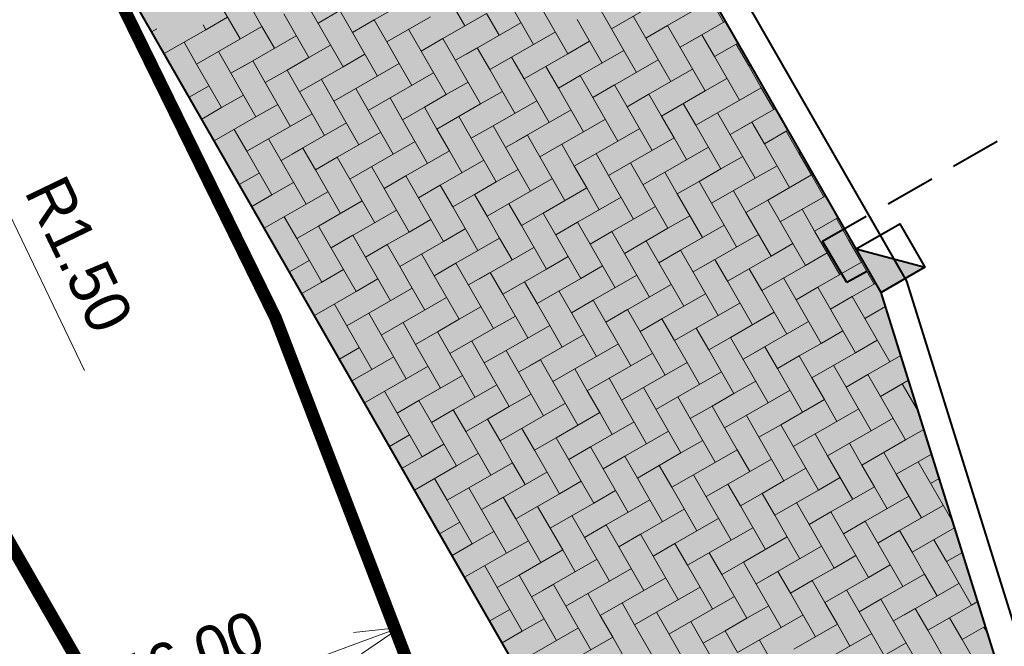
# Model space of a CAD drawing. Header units: metres. Extents: x 148742 to 148951, y 485553 to 485794.
# Tile 35 of 53: x 148848.72 to 148856.55, y 485686.86 to 485691.84. Entities that reach past the tile are written whole.
import ezdxf

# ---------------------------------------------------------------- set-up
doc = ezdxf.new("R2010")
doc.units = ezdxf.units.M
doc.header["$MEASUREMENT"] = 0
doc.linetypes.add('125', pattern=[0.6, 0.4, -0.2])
doc.layers.get('Defpoints').update_dxf_attribs({"color": 253, "lineweight": 13})
for name, color, linetype, lineweight in [('BWR-nieuw-band-basislijn_GV', 7, 'Continuous', 40), ('BWR-nieuw-band-trottoir rws 115¯225x240 betonrug_GV', 94, 'rws_b', 40), ('BWR-nieuw-raster-cel verharding_GV', 7, 'Continuous', 40), ('BWR-nieuw-riool-kolken', 7, 'Continuous', 40), ('BWR-nieuw-riool-kolkleiding pvc ø 125', 151, '125', 40), ('N-WE-VW-MARKERING_LANGS_STREEP_DOORGETROKKEN_010-G', 7, 'Continuous', 13), ('WVB-dim-terr-maatvoering 018', 7, 'Continuous', 13), ('WVB-pen-dik 035', 1, 'Continuous', 40), ('WVB-raster-80%', 252, 'Continuous', 30)]:
    doc.layers.add(name, color=color, linetype=linetype, lineweight=lineweight)
doc.styles.add('1 200   0.18', font='WORKING.shx', dxfattribs={"height": 0.36})
doc.styles.add('Style-WORKING', font='WORKING.shx')
doc.linetypes.add('rws_b', pattern='A,1.4,-0.4,0.07,-0.23,["B",Style-WORKING,S=0.36,R=0,X=-0.104,Y=-0.19],-0.17,0.07,-1.86', length=4.2)
doc.dimstyles.new('TER 1 200', dxfattribs={"dimtxt": 0.36, "dimasz": 0.36, "dimexe": 0.18, "dimexo": 0.0625, "dimgap": 0.18, "dimtad": 1, "dimzin": 0, "dimdsep": 46, "dimtxsty": '1 200   0.18', "dimblk": 'TerminatorOpen_0.5', "dimcen": 0, "dimse1": 1, "dimse2": 1, "dimclrd": 256, "dimclre": 256, "dimclrt": 7, "dimazin": 0, "dimtfac": 1, "dimtdec": 0, "dimtmove": 1, "dimatfit": 1, "dimldrblk": 'TerminatorOpen_0.5', "dimfxl": 0.18, "dimfxlon": 1, "dimfrac": 2, "dimtolj": 1, "dimtzin": 0, "dimlwd": -1, "dimlwe": -1, "dimarcsym": 0})

# ---------------------------------------------------------------- blocks, each defined once
blk = doc.blocks.new('_Oblique_0.5')
at = {"color": 0, "linetype": 'ByBlock', "lineweight": -2}
for p, q in [((0.5, 0.25), (-0.5, -0.25)), ((0, 0), (-1, 0))]:
    blk.add_line(p, q, dxfattribs=at)
blk = doc.blocks.new('*D40')
at = {"layer": 'Defpoints', "color": 0, "lineweight": 40, "transparency": 16777216}
for p in [(148858.7694, 485691.5059), (148855.5692, 485689.6686), (148861.0726, 485672.0486)]:
    blk.add_point(p, dxfattribs=at)
at = {"layer": 'WVB-dim-terr-maatvoering 018', "transparency": 16777216}
for p, q in [((148858.6133, 485691.4163), (148858.9255, 485691.5955)), ((148867.5627, 485676.1898), (148858.9486, 485691.1937)), ((148867.5858, 485675.7879), (148867.898, 485675.9672))]:
    blk.add_line(p, q, dxfattribs=at)
at = {"layer": 'WVB-dim-terr-maatvoering 018', "transparency": 16777216, "xscale": 0.36, "yscale": 0.36, "zscale": 0.36}
for p, rotation in [((148858.7694, 485691.5059), 119.8608956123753), ((148867.7419, 485675.8776), 299.8608956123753)]:
    blk.add_blockref('_Oblique_0.5', p, dxfattribs=dict(at, rotation=rotation))
at = {"layer": 'WVB-dim-terr-maatvoering 018', "color": 7, "transparency": 16777216, "insert": (148863.5678, 485683.871), "char_height": 0.36, "attachment_point": 5, "rotation": 299.8609, "style": '1 200   0.18'}
blk.add_mtext('\\A1;\\C7;18.00', dxfattribs=at)
blk = doc.blocks.new('TerminatorOpen_0.5')
at = {"color": 0, "linetype": 'ByBlock', "lineweight": -2}
for q in [(-1, 0.25), (-1, 0), (-1, -0.25)]:
    blk.add_line((0, 0), q, dxfattribs=at)
blk = doc.blocks.new('*D34')
at = {"layer": 'Defpoints', "color": 0, "lineweight": 40, "transparency": 16777216}
for p in [(148852.5826, 485702.2821), (148851.1167, 485701.4406), (148855.5692, 485689.6686)]:
    blk.add_point(p, dxfattribs=at)
at = {"layer": 'WVB-dim-terr-maatvoering 018', "transparency": 16777216}
for p, q in [((148852.4265, 485702.1925), (148852.7387, 485702.3718)), ((148858.5901, 485691.8181), (148852.7618, 485701.9699)), ((148858.6133, 485691.4163), (148858.9255, 485691.5955))]:
    blk.add_line(p, q, dxfattribs=at)
at = {"layer": 'WVB-dim-terr-maatvoering 018', "transparency": 16777216, "xscale": 0.36, "yscale": 0.36, "zscale": 0.36}
for p, rotation in [((148852.5826, 485702.2821), 119.8608956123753), ((148858.7694, 485691.5059), 299.8608956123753)]:
    blk.add_blockref('_Oblique_0.5', p, dxfattribs=dict(at, rotation=rotation))
at = {"layer": 'WVB-dim-terr-maatvoering 018', "color": 7, "transparency": 16777216, "insert": (148855.9882, 485697.0733), "char_height": 0.36, "attachment_point": 5, "rotation": 299.8609, "style": '1 200   0.18'}
blk.add_mtext('\\A1;\\C7;12.42', dxfattribs=at)
blk = doc.blocks.new('*D41')
at = {"layer": 'Defpoints', "color": 0, "lineweight": 40, "transparency": 16777216}
for p in [(148847.4191, 485692.8179), (148848.07, 485691.4665)]:
    blk.add_point(p, dxfattribs=at)
at = {"layer": 'WVB-dim-terr-maatvoering 018', "transparency": 16777216}
for p, q in [((148847.4191, 485692.8179), (148848.07, 485691.4665)), ((148849.2349, 485689.0477), (148848.2262, 485691.1422))]:
    blk.add_line(p, q, dxfattribs=at)
at = {"layer": 'WVB-dim-terr-maatvoering 018', "transparency": 16777216, "xscale": 0.36, "yscale": 0.36, "zscale": 0.36, "rotation": 115.7160435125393}
blk.add_blockref('TerminatorOpen_0.5', (148848.07, 485691.4665), dxfattribs=at)
at = {"layer": 'WVB-dim-terr-maatvoering 018', "color": 7, "transparency": 16777216, "insert": (148849.1904, 485689.9698), "char_height": 0.36, "attachment_point": 5, "rotation": 295.71604, "style": '1 200   0.18'}
blk.add_mtext('\\A1;\\C7;R1.50', dxfattribs=at)
blk = doc.blocks.new('*D54')
at = {"layer": 'Defpoints', "color": 0, "lineweight": 40, "transparency": 16777216}
for p in [(148851.7434, 485687.0057), (148808.5906, 485671.0735)]:
    blk.add_point(p, dxfattribs=at)
at = {"layer": 'WVB-dim-terr-maatvoering 018', "transparency": 16777216}
blk.add_line((148848.9907, 485685.9894), (148851.4057, 485686.881), dxfattribs=at)
at = {"layer": 'WVB-dim-terr-maatvoering 018', "transparency": 16777216, "xscale": 0.36, "yscale": 0.36, "zscale": 0.36, "rotation": 20.264342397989}
blk.add_blockref('TerminatorOpen_0.5', (148851.7434, 485687.0057), dxfattribs=at)
at = {"layer": 'WVB-dim-terr-maatvoering 018', "color": 7, "transparency": 16777216, "insert": (148849.9047, 485686.7106), "char_height": 0.36, "attachment_point": 5, "rotation": 20.26434, "style": '1 200   0.18'}
blk.add_mtext('\\A1;\\C7;R46.00', dxfattribs=at)
blk = doc.blocks.new('RWSKOL')
at = {"layer": 'BWR-nieuw-riool-kolken', "flags": 128}
for points in [[(0, 0), (0.4, 0.4), (0.4, 0)], [(0.4, 0), (0, 0), (0, 0.4), (0.4, 0.4)]]:
    blk.add_lwpolyline(points, close=True, dxfattribs=at)
at = {"layer": 'BWR-nieuw-riool-kolken', "extrusion": (0, 0, -1)}
blk.add_solid([(0, 0), (-0.4, 0.4), (-0.4, 0)], dxfattribs=at)

msp = doc.modelspace()

# ---------------------------------------------------------------- hatches: boundary and pattern name
at = {"layer": 'WVB-raster-80%', "extrusion": (0, 0, -1)}
msp.add_hatch(color=256, dxfattribs=at).paths.add_polyline_path([(-148861.0726, 485672.0486), (-148855.5692, 485689.6686), (-148852.1889, 485695.5564), (-148851.7983, 485695.3321), (-148848.72, 485693.5648)])

# ---------------------------------------------------------------- linework, layer by layer
at = {"layer": 'BWR-nieuw-band-basislijn_GV'}
msp.add_line((148855.5692, 485689.6686), (148849.3454, 485700.5093), dxfattribs=at)
at = {"layer": 'BWR-nieuw-band-basislijn_GV', "ltscale": 0.5}
msp.add_line((148861.0726, 485672.0486), (148855.5692, 485689.6686), dxfattribs=at)
at = {"layer": 'BWR-nieuw-band-basislijn_GV', "ltscale": 0.5, "flags": 128}
msp.add_lwpolyline([(148848.72, 485693.5648), (148845.8945, 485698.4864), (148843.2928, 485696.9927), (148846.1183, 485692.0711, 1), (148848.72, 485693.5648)], format="xyb", dxfattribs=at)
at = {"layer": 'BWR-nieuw-band-trottoir rws 115¯225x240 betonrug_GV', "linetype": 'rws_b', "flags": 128}
msp.add_lwpolyline([(148849.6451, 485700.429), (148855.772, 485689.7572), (148860.9845, 485673.0687)], dxfattribs=at)
at = {"layer": 'BWR-nieuw-raster-cel verharding_GV', "lineweight": 0}
for p, q in [((148852.0586, 485692.1334), (148852.2579, 485691.7866)), ((148852.7782, 485692.0855), (148853.0771, 485691.5652)), ((148850.2728, 485692.03), (148850.472, 485691.6832)), ((148850.5458, 485691.9562), (148850.6455, 485691.7828)), ((148850.9923, 485691.9821), (148851.2912, 485691.4618)), ((148852.804, 485691.639), (148852.6047, 485691.9858)), ((148853.7707, 485691.9637), (148853.4239, 485691.7645)), ((148854.2172, 485691.9896), (148853.8704, 485691.7903)), ((148854.3168, 485691.8162), (148854.2172, 485691.9896)), ((148851.0181, 485691.5356), (148850.8189, 485691.8824)), ((148851.2653, 485691.9083), (148851.0919, 485691.8087)), ((148851.365, 485691.7349), (148851.2653, 485691.9083)), ((148851.5384, 485691.8345), (148851.7118, 485691.9341)), ((148852.4313, 485691.8862), (148852.0845, 485691.6869)), ((148852.531, 485691.7128), (148852.4313, 485691.8862)), ((148853.4239, 485691.7645), (148853.3243, 485691.9379)), ((148850.199, 485691.757), (148850.3724, 485691.8566)), ((148851.5384, 485691.8345), (148851.365, 485691.7349)), ((148851.638, 485691.6611), (148851.5384, 485691.8345)), ((148851.9849, 485691.8604), (148851.638, 485691.6611)), ((148852.7044, 485691.8124), (148852.2708, 485691.5633)), ((148853.1508, 485691.8383), (148853.3501, 485691.4914)), ((148853.5973, 485691.8641), (148853.6969, 485691.6907)), ((148854.3314, 485691.8246), (148854.0567, 485691.6667)), ((148849.7677, 485691.7398), (148849.8105, 485691.7644)), ((148850.199, 485691.757), (148849.8673, 485691.5664)), ((148850.1771, 485691.7951), (148850.199, 485691.757)), ((148850.6455, 485691.7828), (148850.2986, 485691.5836)), ((148850.7451, 485691.6094), (148850.6455, 485691.7828)), ((148851.365, 485691.7349), (148851.5642, 485691.388)), ((148851.8114, 485691.7607), (148851.9111, 485691.5873)), ((148852.9774, 485691.7386), (148852.804, 485691.639)), ((148853.4239, 485691.7645), (148853.5235, 485691.5911)), ((148853.6969, 485691.6907), (148853.8704, 485691.7903)), ((148853.8704, 485691.7903), (148854.1693, 485691.2701)), ((148850.0256, 485691.6573), (148850.1252, 485691.4839)), ((148850.9185, 485691.709), (148850.485, 485691.46)), ((148851.638, 485691.6611), (148851.7377, 485691.4877)), ((148851.9111, 485691.5873), (148852.0845, 485691.6869)), ((148852.0845, 485691.6869), (148852.3834, 485691.1667)), ((148852.6306, 485691.5394), (148852.804, 485691.639)), ((148853.0771, 485691.5652), (148853.2505, 485691.6648)), ((148853.8962, 485691.3439), (148853.6969, 485691.6907)), ((148854.1434, 485691.7165), (148853.97, 485691.6169)), ((148854.243, 485691.5431), (148854.1434, 485691.7165)), ((148854.4165, 485691.6428), (148854.243, 485691.5431)), ((148854.4165, 485691.6428), (148854.431, 485691.6511)), ((148854.5161, 485691.4693), (148854.4165, 485691.6428)), ((148850.1252, 485691.4839), (148850.2986, 485691.5836)), ((148850.2986, 485691.5836), (148850.5975, 485691.0633)), ((148851.1916, 485691.6352), (148851.0181, 485691.5356)), ((148851.2912, 485691.4618), (148851.4646, 485691.5615)), ((148852.1103, 485691.2405), (148851.9111, 485691.5873)), ((148852.3575, 485691.6132), (148852.1841, 485691.5135)), ((148852.4572, 485691.4397), (148852.3575, 485691.6132)), ((148853.0771, 485691.5652), (148852.7302, 485691.366)), ((148853.5235, 485691.5911), (148853.1767, 485691.3918)), ((148853.6232, 485691.4176), (148853.5235, 485691.5911)), ((148850.3245, 485691.1371), (148850.1252, 485691.4839)), ((148850.5717, 485691.5098), (148850.3983, 485691.4101)), ((148850.6713, 485691.3364), (148850.5717, 485691.5098)), ((148850.8447, 485691.436), (148851.0181, 485691.5356)), ((148851.7377, 485691.4877), (148851.3908, 485691.2884)), ((148851.8373, 485691.3143), (148851.7377, 485691.4877)), ((148852.6306, 485691.5394), (148852.4572, 485691.4397)), ((148852.7302, 485691.366), (148852.6306, 485691.5394)), ((148853.7966, 485691.5173), (148853.363, 485691.2682)), ((148854.243, 485691.5431), (148854.4423, 485691.1963)), ((148850.8447, 485691.436), (148850.6713, 485691.3364)), ((148850.9444, 485691.2626), (148850.8447, 485691.436)), ((148851.2912, 485691.4618), (148850.9444, 485691.2626)), ((148852.0107, 485691.4139), (148851.5772, 485691.1648)), ((148852.4572, 485691.4397), (148852.6564, 485691.0929)), ((148852.9036, 485691.4656), (148853.0033, 485691.2922)), ((148854.0696, 485691.4435), (148853.8962, 485691.3439)), ((148854.5306, 485691.4777), (148854.5161, 485691.4693)), ((148854.5161, 485691.4693), (148854.6157, 485691.2959)), ((148850.6713, 485691.3364), (148850.8706, 485690.9895)), ((148851.1178, 485691.3622), (148851.2174, 485691.1888)), ((148852.2838, 485691.3401), (148852.1103, 485691.2405)), ((148852.7302, 485691.366), (148852.8299, 485691.1925)), ((148853.0033, 485691.2922), (148853.1767, 485691.3918)), ((148853.1767, 485691.3918), (148853.4756, 485690.8715)), ((148853.7228, 485691.2442), (148853.8962, 485691.3439)), ((148854.1693, 485691.2701), (148854.3427, 485691.3697)), ((148850.2248, 485691.3105), (148850.0664, 485691.2195)), ((148850.9444, 485691.2626), (148851.044, 485691.0891)), ((148851.2174, 485691.1888), (148851.3908, 485691.2884)), ((148851.3908, 485691.2884), (148851.6897, 485690.7682)), ((148852.3834, 485691.1667), (148852.5568, 485691.2663)), ((148853.2025, 485690.9453), (148853.0033, 485691.2922)), ((148853.4497, 485691.318), (148853.2763, 485691.2184)), ((148853.5494, 485691.1446), (148853.4497, 485691.318)), ((148854.1693, 485691.2701), (148853.8224, 485691.0708)), ((148854.6157, 485691.2959), (148854.2689, 485691.0967)), ((148854.7153, 485691.1225), (148854.6157, 485691.2959)), ((148850.4979, 485691.2367), (148850.3245, 485691.1371)), ((148851.4167, 485690.8419), (148851.2174, 485691.1888)), ((148851.6639, 485691.2146), (148851.4905, 485691.115)), ((148851.7635, 485691.0412), (148851.6639, 485691.2146)), ((148851.9369, 485691.1408), (148852.1103, 485691.2405)), ((148852.8299, 485691.1925), (148852.483, 485690.9933)), ((148852.9295, 485691.0191), (148852.8299, 485691.1925)), ((148853.7228, 485691.2442), (148853.5494, 485691.1446)), ((148853.8224, 485691.0708), (148853.7228, 485691.2442)), ((148853.9958, 485691.1704), (148854.0955, 485690.997)), ((148850.166, 485691.046), (148850.3245, 485691.1371)), ((148850.5975, 485691.0633), (148850.7709, 485691.1629)), ((148851.9369, 485691.1408), (148851.7635, 485691.0412)), ((148852.0366, 485690.9674), (148851.9369, 485691.1408)), ((148852.3834, 485691.1667), (148852.0366, 485690.9674)), ((148853.1029, 485691.1188), (148852.6694, 485690.8697)), ((148853.5494, 485691.1446), (148853.7486, 485690.7978)), ((148854.0955, 485690.997), (148854.2689, 485691.0967)), ((148854.2689, 485691.0967), (148854.5678, 485690.5764)), ((148854.7297, 485691.1308), (148854.4552, 485690.9731)), ((148850.5975, 485691.0633), (148850.2656, 485690.8726)), ((148851.044, 485691.0891), (148850.6972, 485690.8899)), ((148851.317, 485691.0154), (148850.8835, 485690.7663)), ((148851.1436, 485690.9157), (148851.044, 485691.0891)), ((148851.7635, 485691.0412), (148851.9628, 485690.6944)), ((148852.21, 485691.0671), (148852.3096, 485690.8936)), ((148853.376, 485691.045), (148853.2025, 485690.9453)), ((148853.8224, 485691.0708), (148853.922, 485690.8974)), ((148854.5419, 485691.0229), (148854.3685, 485690.9232)), ((148854.6416, 485690.8495), (148854.5419, 485691.0229)), ((148850.4241, 485690.9637), (148850.5237, 485690.7903)), ((148851.5901, 485690.9416), (148851.4167, 485690.8419)), ((148852.0366, 485690.9674), (148852.1362, 485690.794)), ((148852.3096, 485690.8936), (148852.483, 485690.9933)), ((148852.483, 485690.9933), (148852.7819, 485690.473)), ((148853.0291, 485690.8457), (148853.2025, 485690.9453)), ((148853.4756, 485690.8715), (148853.649, 485690.9712)), ((148854.2947, 485690.6502), (148854.0955, 485690.997)), ((148854.815, 485690.9491), (148854.6416, 485690.8495)), ((148854.815, 485690.9491), (148854.8293, 485690.9573)), ((148854.9146, 485690.7757), (148854.815, 485690.9491)), ((148850.5237, 485690.7903), (148850.6972, 485690.8899)), ((148850.6972, 485690.8899), (148850.9961, 485690.3696)), ((148851.6897, 485690.7682), (148851.8631, 485690.8678)), ((148852.5089, 485690.5468), (148852.3096, 485690.8936)), ((148852.7561, 485690.9195), (148852.5827, 485690.8199)), ((148852.8557, 485690.7461), (148852.7561, 485690.9195)), ((148853.4756, 485690.8715), (148853.1287, 485690.6723)), ((148853.922, 485690.8974), (148853.5752, 485690.6981)), ((148854.0217, 485690.724), (148853.922, 485690.8974)), ((148850.723, 485690.4434), (148850.5237, 485690.7903)), ((148850.9702, 485690.8161), (148850.7968, 485690.7165)), ((148851.0698, 485690.6427), (148850.9702, 485690.8161)), ((148851.2433, 485690.7423), (148851.4167, 485690.8419)), ((148852.1362, 485690.794), (148851.7894, 485690.5947)), ((148852.2358, 485690.6206), (148852.1362, 485690.794)), ((148853.0291, 485690.8457), (148852.8557, 485690.7461)), ((148853.1287, 485690.6723), (148853.0291, 485690.8457)), ((148854.1951, 485690.8236), (148853.7616, 485690.5745)), ((148854.6416, 485690.8495), (148854.8408, 485690.5026)), ((148854.9289, 485690.7839), (148854.9146, 485690.7757)), ((148851.2433, 485690.7423), (148851.0698, 485690.6427)), ((148851.3429, 485690.5689), (148851.2433, 485690.7423)), ((148851.6897, 485690.7682), (148851.3429, 485690.5689)), ((148852.4092, 485690.7202), (148851.9757, 485690.4711)), ((148852.8557, 485690.7461), (148853.055, 485690.3992)), ((148853.3022, 485690.7719), (148853.4018, 485690.5985)), ((148854.4681, 485690.7498), (148854.2947, 485690.6502)), ((148854.9146, 485690.7757), (148855.0142, 485690.6023)), ((148851.0698, 485690.6427), (148851.2691, 485690.2958)), ((148851.5163, 485690.6685), (148851.6159, 485690.4951)), ((148852.6823, 485690.6464), (148852.5089, 485690.5468)), ((148853.1287, 485690.6723), (148853.2284, 485690.4989)), ((148853.4018, 485690.5985), (148853.5752, 485690.6981)), ((148853.5752, 485690.6981), (148853.8741, 485690.1779)), ((148853.8483, 485690.6243), (148853.6748, 485690.5247)), ((148853.9479, 485690.4509), (148853.8483, 485690.6243)), ((148854.1213, 485690.5506), (148854.2947, 485690.6502)), ((148854.5678, 485690.5764), (148854.7412, 485690.676)), ((148850.6234, 485690.6168), (148850.4647, 485690.5257)), ((148850.8964, 485690.5431), (148850.723, 485690.4434)), ((148851.3429, 485690.5689), (148851.4425, 485690.3955)), ((148851.6159, 485690.4951), (148851.7894, 485690.5947)), ((148851.7894, 485690.5947), (148852.0882, 485690.0745)), ((148852.3354, 485690.4472), (148852.5089, 485690.5468)), ((148852.7819, 485690.473), (148852.9553, 485690.5727)), ((148853.6011, 485690.2517), (148853.4018, 485690.5985)), ((148854.1213, 485690.5506), (148853.9479, 485690.4509)), ((148854.2209, 485690.3771), (148854.1213, 485690.5506)), ((148854.5678, 485690.5764), (148854.2209, 485690.3771)), ((148855.0142, 485690.6023), (148854.6674, 485690.403)), ((148855.1139, 485690.4288), (148855.0142, 485690.6023)), ((148850.9961, 485690.3696), (148851.1695, 485690.4693)), ((148851.8152, 485690.1483), (148851.6159, 485690.4951)), ((148852.0624, 485690.521), (148851.889, 485690.4213)), ((148852.162, 485690.3475), (148852.0624, 485690.521)), ((148852.7819, 485690.473), (148852.4351, 485690.2738)), ((148853.2284, 485690.4989), (148852.8815, 485690.2996)), ((148853.328, 485690.3255), (148853.2284, 485690.4989)), ((148854.3944, 485690.4768), (148854.494, 485690.3034)), ((148850.5643, 485690.3523), (148850.723, 485690.4434)), ((148851.4425, 485690.3955), (148851.0957, 485690.1962)), ((148851.5421, 485690.2221), (148851.4425, 485690.3955)), ((148852.3354, 485690.4472), (148852.162, 485690.3475)), ((148852.4351, 485690.2738), (148852.3354, 485690.4472)), ((148853.5014, 485690.4251), (148853.0679, 485690.176)), ((148853.9479, 485690.4509), (148854.1472, 485690.1041)), ((148854.494, 485690.3034), (148854.6674, 485690.403)), ((148854.6674, 485690.403), (148854.9663, 485689.8827)), ((148855.128, 485690.437), (148854.8538, 485690.2794)), ((148850.9961, 485690.3696), (148850.6639, 485690.1788)), ((148851.7156, 485690.3217), (148851.282, 485690.0726)), ((148852.162, 485690.3475), (148852.3613, 485690.0007)), ((148852.6085, 485690.3734), (148852.7081, 485690.2)), ((148853.7745, 485690.3513), (148853.6011, 485690.2517)), ((148854.2209, 485690.3771), (148854.3206, 485690.2037)), ((148854.9405, 485690.3292), (148854.767, 485690.2296)), ((148855.0401, 485690.1558), (148854.9405, 485690.3292)), ((148850.8226, 485690.27), (148850.9223, 485690.0966)), ((148851.9886, 485690.2479), (148851.8152, 485690.1483)), ((148852.4351, 485690.2738), (148852.5347, 485690.1003)), ((148852.7081, 485690.2), (148852.8815, 485690.2996)), ((148852.8815, 485690.2996), (148853.1804, 485689.7794)), ((148853.4276, 485690.152), (148853.6011, 485690.2517)), ((148853.8741, 485690.1779), (148854.0475, 485690.2775)), ((148854.6933, 485689.9565), (148854.494, 485690.3034)), ((148855.2135, 485690.2554), (148855.0401, 485690.1558)), ((148855.2135, 485690.2554), (148855.2276, 485690.2635)), ((148855.3131, 485690.082), (148855.2135, 485690.2554)), ((148850.9223, 485690.0966), (148851.0957, 485690.1962)), ((148851.0957, 485690.1962), (148851.3946, 485689.676)), ((148852.0882, 485690.0745), (148852.2617, 485690.1741)), ((148852.9074, 485689.8531), (148852.7081, 485690.2)), ((148853.1546, 485690.2258), (148852.9812, 485690.1262)), ((148853.2542, 485690.0524), (148853.1546, 485690.2258)), ((148853.4276, 485690.152), (148853.2542, 485690.0524)), ((148853.5273, 485689.9786), (148853.4276, 485690.152)), ((148853.8741, 485690.1779), (148853.5273, 485689.9786)), ((148854.3206, 485690.2037), (148853.9737, 485690.0045)), ((148854.4202, 485690.0303), (148854.3206, 485690.2037)), ((148855.0401, 485690.1558), (148855.2394, 485689.809)), ((148851.1215, 485689.7498), (148850.9223, 485690.0966)), ((148851.3687, 485690.1224), (148851.1953, 485690.0228)), ((148851.4684, 485689.949), (148851.3687, 485690.1224)), ((148851.6418, 485690.0486), (148851.8152, 485690.1483)), ((148852.0882, 485690.0745), (148851.7414, 485689.8752)), ((148852.5347, 485690.1003), (148852.1879, 485689.9011)), ((148852.6343, 485689.9269), (148852.5347, 485690.1003)), ((148853.7007, 485690.0782), (148853.8003, 485689.9048)), ((148854.5936, 485690.1299), (148854.1601, 485689.8809)), ((148855.3272, 485690.0901), (148855.3131, 485690.082)), ((148855.3131, 485690.082), (148855.4128, 485689.9086)), ((148851.6418, 485690.0486), (148851.4684, 485689.949)), ((148851.7414, 485689.8752), (148851.6418, 485690.0486)), ((148852.8078, 485690.0266), (148852.3742, 485689.7775)), ((148853.2542, 485690.0524), (148853.4535, 485689.7056)), ((148853.8003, 485689.9048), (148853.9737, 485690.0045)), ((148853.9737, 485690.0045), (148854.2726, 485689.4842)), ((148854.8667, 485690.0562), (148854.6933, 485689.9565)), ((148851.0219, 485689.9232), (148850.8631, 485689.8319)), ((148851.4684, 485689.949), (148851.6676, 485689.6022)), ((148851.9148, 485689.9749), (148852.0145, 485689.8014)), ((148853.0808, 485689.9528), (148852.9074, 485689.8531)), ((148853.5273, 485689.9786), (148853.6269, 485689.8052)), ((148854.2468, 485689.9307), (148854.0734, 485689.831)), ((148854.3464, 485689.7573), (148854.2468, 485689.9307)), ((148854.5198, 485689.8569), (148854.6933, 485689.9565)), ((148854.9663, 485689.8827), (148855.1397, 485689.9824)), ((148851.2949, 485689.8494), (148851.1215, 485689.7498)), ((148851.7414, 485689.8752), (148851.841, 485689.7018)), ((148852.0145, 485689.8014), (148852.1879, 485689.9011)), ((148852.1879, 485689.9011), (148852.4868, 485689.3808)), ((148852.734, 485689.7535), (148852.9074, 485689.8531)), ((148853.1804, 485689.7794), (148853.3539, 485689.879)), ((148853.9996, 485689.558), (148853.8003, 485689.9048)), ((148854.5198, 485689.8569), (148854.3464, 485689.7573)), ((148854.6195, 485689.6835), (148854.5198, 485689.8569)), ((148854.9663, 485689.8827), (148854.6195, 485689.6835)), ((148855.4128, 485689.9086), (148855.0659, 485689.7093)), ((148855.5124, 485689.7352), (148855.4128, 485689.9086)), ((148851.3946, 485689.676), (148851.568, 485689.7756)), ((148852.2137, 485689.4546), (148852.0145, 485689.8014)), ((148852.4609, 485689.8273), (148852.2875, 485689.7277)), ((148852.5606, 485689.6539), (148852.4609, 485689.8273)), ((148853.1804, 485689.7794), (148852.8336, 485689.5801)), ((148853.6269, 485689.8052), (148853.2801, 485689.6059)), ((148853.7265, 485689.6318), (148853.6269, 485689.8052)), ((148854.7929, 485689.7831), (148854.8925, 485689.6097)), ((148850.9626, 485689.6585), (148851.1215, 485689.7498)), ((148851.841, 485689.7018), (148851.4942, 485689.5025)), ((148851.9407, 485689.5284), (148851.841, 485689.7018)), ((148852.734, 485689.7535), (148852.5606, 485689.6539)), ((148852.8336, 485689.5801), (148852.734, 485689.7535)), ((148853.9, 485689.7314), (148853.4664, 485689.4823)), ((148854.3464, 485689.7573), (148854.5457, 485689.4104)), ((148854.6195, 485689.6835), (148854.7191, 485689.5101)), ((148854.8925, 485689.6097), (148855.0659, 485689.7093)), ((148855.0659, 485689.7093), (148855.3648, 485689.1891)), ((148855.5264, 485689.7432), (148855.2523, 485689.5857)), ((148851.3946, 485689.676), (148851.0622, 485689.485)), ((148852.1141, 485689.628), (148851.6806, 485689.3789)), ((148852.5606, 485689.6539), (148852.7598, 485689.307)), ((148853.007, 485689.6797), (148853.1067, 485689.5063)), ((148853.1067, 485689.5063), (148853.2801, 485689.6059)), ((148853.2801, 485689.6059), (148853.579, 485689.0857)), ((148854.173, 485689.6576), (148853.9996, 485689.558)), ((148855.0918, 485689.2629), (148854.8925, 485689.6097)), ((148855.339, 485689.6355), (148855.1656, 485689.5359)), ((148855.4386, 485689.4621), (148855.339, 485689.6355)), ((148851.2212, 485689.5763), (148851.3208, 485689.4029)), ((148852.3871, 485689.5542), (148852.2137, 485689.4546)), ((148852.8336, 485689.5801), (148852.9332, 485689.4067)), ((148853.5531, 485689.5322), (148853.3797, 485689.4325)), ((148853.6528, 485689.3587), (148853.5531, 485689.5322)), ((148853.8262, 485689.4584), (148853.9996, 485689.558)), ((148854.2726, 485689.4842), (148854.4461, 485689.5838)), ((148855.604, 485689.5571), (148855.4386, 485689.4621)), ((148851.3208, 485689.4029), (148851.4942, 485689.5025)), ((148851.4942, 485689.5025), (148851.7931, 485688.9823)), ((148852.0403, 485689.355), (148852.2137, 485689.4546)), ((148852.4868, 485689.3808), (148852.6602, 485689.4805)), ((148853.3059, 485689.1595), (148853.1067, 485689.5063)), ((148853.8262, 485689.4584), (148853.6528, 485689.3587)), ((148853.9258, 485689.2849), (148853.8262, 485689.4584)), ((148854.2726, 485689.4842), (148853.9258, 485689.2849)), ((148854.7191, 485689.5101), (148854.3723, 485689.3108)), ((148854.8187, 485689.3366), (148854.7191, 485689.5101)), ((148855.4386, 485689.4621), (148855.6379, 485689.1153)), ((148851.5201, 485689.0561), (148851.3208, 485689.4029)), ((148851.7673, 485689.4288), (148851.5938, 485689.3291)), ((148851.8669, 485689.2553), (148851.7673, 485689.4288)), ((148852.4868, 485689.3808), (148852.1399, 485689.1816)), ((148852.9332, 485689.4067), (148852.5864, 485689.2074)), ((148853.0329, 485689.2333), (148852.9332, 485689.4067)), ((148854.0992, 485689.3846), (148854.1989, 485689.2112)), ((148854.9922, 485689.4363), (148854.5586, 485689.1872)), ((148852.0403, 485689.355), (148851.8669, 485689.2553)), ((148852.1399, 485689.1816), (148852.0403, 485689.355)), ((148853.2063, 485689.3329), (148852.7727, 485689.0838)), ((148853.6528, 485689.3587), (148853.852, 485689.0119)), ((148854.1989, 485689.2112), (148854.3723, 485689.3108)), ((148854.3723, 485689.3108), (148854.6712, 485688.7905)), ((148855.2652, 485689.3625), (148855.0918, 485689.2629)), ((148851.4204, 485689.2295), (148851.2614, 485689.1381)), ((148851.8669, 485689.2553), (148852.0662, 485688.9085)), ((148852.3134, 485689.2812), (148852.413, 485689.1078)), ((148853.4793, 485689.2591), (148853.3059, 485689.1595)), ((148853.9258, 485689.2849), (148854.0254, 485689.1115)), ((148854.6453, 485689.237), (148854.4719, 485689.1374)), ((148854.745, 485689.0636), (148854.6453, 485689.237)), ((148854.9184, 485689.1632), (148855.0918, 485689.2629)), ((148855.3648, 485689.1891), (148855.5383, 485689.2887)), ((148851.6935, 485689.1557), (148851.5201, 485689.0561)), ((148852.1399, 485689.1816), (148852.2396, 485689.0081)), ((148852.413, 485689.1078), (148852.5864, 485689.2074)), ((148852.5864, 485689.2074), (148852.8853, 485688.6872)), ((148852.8595, 485689.1336), (148852.686, 485689.034)), ((148852.9591, 485688.9602), (148852.8595, 485689.1336)), ((148853.1325, 485689.0598), (148853.3059, 485689.1595)), ((148853.579, 485689.0857), (148853.7524, 485689.1853)), ((148854.3981, 485688.8643), (148854.1989, 485689.2112)), ((148854.9184, 485689.1632), (148854.745, 485689.0636)), ((148855.018, 485688.9898), (148854.9184, 485689.1632)), ((148855.3648, 485689.1891), (148855.018, 485688.9898)), ((148855.7262, 485689.166), (148855.4645, 485689.0157)), ((148851.3609, 485688.9647), (148851.5201, 485689.0561)), ((148851.7931, 485688.9823), (148851.9665, 485689.0819)), ((148852.6123, 485688.7609), (148852.413, 485689.1078)), ((148853.1325, 485689.0598), (148852.9591, 485688.9602)), ((148853.2321, 485688.8864), (148853.1325, 485689.0598)), ((148853.579, 485689.0857), (148853.2321, 485688.8864)), ((148854.0254, 485689.1115), (148853.6786, 485688.9123)), ((148854.1251, 485688.9381), (148854.0254, 485689.1115)), ((148854.745, 485689.0636), (148854.9442, 485688.7168)), ((148855.1914, 485689.0894), (148855.291, 485688.916)), ((148851.7931, 485688.9823), (148851.4605, 485688.7912)), ((148852.2396, 485689.0081), (148851.8927, 485688.8089)), ((148852.3392, 485688.8347), (148852.2396, 485689.0081)), ((148853.4056, 485688.9861), (148853.5052, 485688.8126)), ((148854.2985, 485689.0377), (148853.8649, 485688.7887)), ((148855.018, 485688.9898), (148855.1176, 485688.8164)), ((148855.291, 485688.916), (148855.4645, 485689.0157)), ((148855.4645, 485689.0157), (148855.7634, 485688.4954)), ((148852.5126, 485688.9344), (148852.0791, 485688.6853)), ((148852.9591, 485688.9602), (148853.1584, 485688.6134)), ((148853.5052, 485688.8126), (148853.6786, 485688.9123)), ((148853.6786, 485688.9123), (148853.9775, 485688.392)), ((148854.5715, 485688.964), (148854.3981, 485688.8643)), ((148855.4903, 485688.5692), (148855.291, 485688.916)), ((148855.7375, 485688.9419), (148855.5641, 485688.8422)), ((148855.7873, 485688.9704), (148855.6508, 485688.8921)), ((148855.8371, 485688.7685), (148855.7375, 485688.9419)), ((148851.6197, 485688.8827), (148851.7193, 485688.7092)), ((148852.7857, 485688.8606), (148852.6123, 485688.7609)), ((148853.2321, 485688.8864), (148853.3318, 485688.713)), ((148853.9517, 485688.8385), (148853.7782, 485688.7389)), ((148854.0513, 485688.6651), (148853.9517, 485688.8385)), ((148854.2247, 485688.7647), (148854.3981, 485688.8643)), ((148854.6712, 485688.7905), (148854.8446, 485688.8902)), ((148851.7193, 485688.7092), (148851.8927, 485688.8089)), ((148851.8927, 485688.8089), (148852.1916, 485688.2886)), ((148852.4388, 485688.6613), (148852.6123, 485688.7609)), ((148852.8853, 485688.6872), (148853.0587, 485688.7868)), ((148853.7044, 485688.4658), (148853.5052, 485688.8126)), ((148854.2247, 485688.7647), (148854.0513, 485688.6651)), ((148854.3243, 485688.5913), (148854.2247, 485688.7647)), ((148854.6712, 485688.7905), (148854.3243, 485688.5913)), ((148855.1176, 485688.8164), (148854.7708, 485688.6171)), ((148855.3907, 485688.7426), (148854.9571, 485688.4935)), ((148855.2173, 485688.643), (148855.1176, 485688.8164)), ((148855.8483, 485688.7749), (148855.8371, 485688.7685)), ((148855.8371, 485688.7685), (148855.8661, 485688.7181)), ((148851.9186, 485688.3624), (148851.7193, 485688.7092)), ((148852.1658, 485688.7351), (148851.9924, 485688.6355)), ((148852.2654, 485688.5617), (148852.1658, 485688.7351)), ((148852.8853, 485688.6872), (148852.5385, 485688.4879)), ((148853.3318, 485688.713), (148852.9849, 485688.5137)), ((148853.4314, 485688.5396), (148853.3318, 485688.713)), ((148854.0513, 485688.6651), (148854.2505, 485688.3182)), ((148854.4977, 485688.6909), (148854.5974, 485688.5175)), ((148855.6637, 485688.6688), (148855.4903, 485688.5692)), ((148852.4388, 485688.6613), (148852.2654, 485688.5617)), ((148852.5385, 485688.4879), (148852.4388, 485688.6613)), ((148852.7119, 485688.5875), (148852.8115, 485688.4141)), ((148853.6048, 485688.6392), (148853.1713, 485688.3901)), ((148854.3243, 485688.5913), (148854.424, 485688.4179)), ((148854.5974, 485688.5175), (148854.7708, 485688.6171)), ((148854.7708, 485688.6171), (148855.0697, 485688.0969)), ((148851.819, 485688.5358), (148851.6597, 485688.4443)), ((148852.2654, 485688.5617), (148852.4647, 485688.2148)), ((148852.8115, 485688.4141), (148852.9849, 485688.5137)), ((148852.9849, 485688.5137), (148853.2838, 485687.9935)), ((148853.8779, 485688.5654), (148853.7044, 485688.4658)), ((148854.7966, 485688.1707), (148854.5974, 485688.5175)), ((148855.0438, 485688.5433), (148854.8704, 485688.4437)), ((148855.1435, 485688.3699), (148855.0438, 485688.5433)), ((148855.3169, 485688.4696), (148855.4903, 485688.5692)), ((148855.7634, 485688.4954), (148855.9094, 485688.5793)), ((148852.092, 485688.462), (148851.9186, 485688.3624)), ((148852.5385, 485688.4879), (148852.6381, 485688.3145)), ((148853.258, 485688.44), (148853.0846, 485688.3403)), ((148853.3576, 485688.2665), (148853.258, 485688.44)), ((148853.531, 485688.3662), (148853.7044, 485688.4658)), ((148853.9775, 485688.392), (148854.1509, 485688.4916)), ((148855.3169, 485688.4696), (148855.1435, 485688.3699)), ((148855.4165, 485688.2961), (148855.3169, 485688.4696)), ((148855.7634, 485688.4954), (148855.4165, 485688.2961)), ((148851.7593, 485688.2709), (148851.9186, 485688.3624)), ((148852.1916, 485688.2886), (148852.3651, 485688.3883)), ((148853.0108, 485688.0673), (148852.8115, 485688.4141)), ((148853.531, 485688.3662), (148853.3576, 485688.2665)), ((148853.6307, 485688.1928), (148853.531, 485688.3662)), ((148853.9775, 485688.392), (148853.6307, 485688.1928)), ((148854.424, 485688.4179), (148854.0771, 485688.2186)), ((148854.5236, 485688.2444), (148854.424, 485688.4179)), ((148855.1435, 485688.3699), (148855.3427, 485688.0231)), ((148855.5899, 485688.3958), (148855.6896, 485688.2224)), ((148855.9705, 485688.3838), (148855.863, 485688.322)), ((148852.1916, 485688.2886), (148851.8588, 485688.0974)), ((148852.6381, 485688.3145), (148852.2913, 485688.1152)), ((148852.7377, 485688.1411), (148852.6381, 485688.3145)), ((148853.8041, 485688.2924), (148853.9037, 485688.119)), ((148854.697, 485688.3441), (148854.2635, 485688.095)), ((148855.4165, 485688.2961), (148855.5162, 485688.1227)), ((148855.6896, 485688.2224), (148855.863, 485688.322)), ((148855.863, 485688.322), (148856.1408, 485687.8384)), ((148852.9111, 485688.2407), (148852.4776, 485687.9916)), ((148853.3576, 485688.2665), (148853.5569, 485687.9197)), ((148853.9037, 485688.119), (148854.0771, 485688.2186)), ((148854.0771, 485688.2186), (148854.376, 485687.6983)), ((148854.9701, 485688.2703), (148854.7966, 485688.1707)), ((148855.0697, 485688.0969), (148855.2431, 485688.1965)), ((148855.8888, 485687.8755), (148855.6896, 485688.2224)), ((148852.0182, 485688.189), (148852.1178, 485688.0156)), ((148853.1842, 485688.1669), (148853.0108, 485688.0673)), ((148853.6307, 485688.1928), (148853.7303, 485688.0193)), ((148854.103, 485687.7721), (148853.9037, 485688.119)), ((148854.3502, 485688.1448), (148854.1768, 485688.0452)), ((148854.4498, 485687.9714), (148854.3502, 485688.1448)), ((148854.6232, 485688.071), (148854.7966, 485688.1707)), ((148855.5162, 485688.1227), (148855.1693, 485687.9235)), ((148855.6158, 485687.9493), (148855.5162, 485688.1227)), ((148856.0316, 485688.1882), (148855.9626, 485688.1486)), ((148852.1178, 485688.0156), (148852.2913, 485688.1152)), ((148852.2913, 485688.1152), (148852.5902, 485687.595)), ((148852.5643, 485688.0414), (148852.3909, 485687.9418)), ((148852.6639, 485687.868), (148852.5643, 485688.0414)), ((148852.8374, 485687.9676), (148853.0108, 485688.0673)), ((148853.2838, 485687.9935), (148853.4572, 485688.0931)), ((148854.6232, 485688.071), (148854.4498, 485687.9714)), ((148854.7229, 485687.8976), (148854.6232, 485688.071)), ((148855.0697, 485688.0969), (148854.7229, 485687.8976)), ((148855.7892, 485688.0489), (148855.3557, 485687.7999)), ((148852.3171, 485687.6687), (148852.1178, 485688.0156)), ((148852.8374, 485687.9676), (148852.6639, 485687.868)), ((148852.937, 485687.7942), (148852.8374, 485687.9676)), ((148853.2838, 485687.9935), (148852.937, 485687.7942)), ((148853.7303, 485688.0193), (148853.3835, 485687.8201)), ((148853.8299, 485687.8459), (148853.7303, 485688.0193)), ((148854.4498, 485687.9714), (148854.6491, 485687.6246)), ((148854.8963, 485687.9972), (148854.9959, 485687.8238)), ((148856.0623, 485687.9752), (148855.8888, 485687.8755)), ((148853.1104, 485687.8939), (148853.21, 485687.7204)), ((148854.0033, 485687.9456), (148853.5698, 485687.6965)), ((148854.7229, 485687.8976), (148854.8225, 485687.7242)), ((148854.9959, 485687.8238), (148855.1693, 485687.9235)), ((148855.1693, 485687.9235), (148855.4682, 485687.4032)), ((148852.2175, 485687.8422), (148852.058, 485687.7505)), ((148852.6639, 485687.868), (148852.8632, 485687.5212)), ((148853.21, 485687.7204), (148853.3835, 485687.8201)), ((148853.3835, 485687.8201), (148853.6824, 485687.2998)), ((148854.2764, 485687.8718), (148854.103, 485687.7721)), ((148855.1952, 485687.477), (148854.9959, 485687.8238)), ((148855.4424, 485687.8497), (148855.269, 485687.75)), ((148855.542, 485687.6763), (148855.4424, 485687.8497)), ((148855.7154, 485687.7759), (148855.8888, 485687.8755)), ((148852.4905, 485687.7684), (148852.3171, 485687.6687)), ((148852.937, 485687.7942), (148853.0366, 485687.6208)), ((148853.6565, 485687.7463), (148853.4831, 485687.6467)), ((148853.7561, 485687.5729), (148853.6565, 485687.7463)), ((148853.9296, 485687.6725), (148854.103, 485687.7721)), ((148854.376, 485687.6983), (148854.5494, 485687.798)), ((148854.8225, 485687.7242), (148854.4757, 485687.5249)), ((148854.9221, 485687.5508), (148854.8225, 485687.7242)), ((148855.7154, 485687.7759), (148855.542, 485687.6763)), ((148855.8151, 485687.6025), (148855.7154, 485687.7759)), ((148856.1537, 485687.7971), (148855.8151, 485687.6025)), ((148852.1576, 485687.5771), (148852.3171, 485687.6687)), ((148852.5902, 485687.595), (148852.7636, 485687.6946)), ((148853.4093, 485687.3736), (148853.21, 485687.7204)), ((148853.9296, 485687.6725), (148853.7561, 485687.5729)), ((148854.0292, 485687.4991), (148853.9296, 485687.6725)), ((148854.376, 485687.6983), (148854.0292, 485687.4991)), ((148855.0955, 485687.6504), (148854.662, 485687.4013)), ((148855.542, 485687.6763), (148855.7413, 485687.3294)), ((148855.9885, 485687.7021), (148856.0881, 485687.5287)), ((148852.5902, 485687.595), (148852.2572, 485687.4036)), ((148853.0366, 485687.6208), (148852.6898, 485687.4215)), ((148853.1363, 485687.4474), (148853.0366, 485687.6208)), ((148853.7561, 485687.5729), (148853.9554, 485687.226)), ((148854.2026, 485687.5987), (148854.3022, 485687.4253)), ((148855.3686, 485687.5766), (148855.1952, 485687.477)), ((148855.8151, 485687.6025), (148855.9147, 485687.4291)), ((148856.0881, 485687.5287), (148856.2148, 485687.6015)), ((148852.4167, 485687.4953), (148852.5164, 485687.3219)), ((148853.3097, 485687.547), (148852.8761, 485687.2979)), ((148854.0292, 485687.4991), (148854.1288, 485687.3257)), ((148854.3022, 485687.4253), (148854.4757, 485687.5249)), ((148854.4757, 485687.5249), (148854.7746, 485687.0047)), ((148855.4682, 485687.4032), (148855.6416, 485687.5028)), ((148856.2874, 485687.1819), (148856.0881, 485687.5287)), ((148852.5164, 485687.3219), (148852.6898, 485687.4215)), ((148852.6898, 485687.4215), (148852.9887, 485686.9013)), ((148853.5827, 485687.4732), (148853.4093, 485687.3736)), ((148854.5015, 485687.0785), (148854.3022, 485687.4253)), ((148854.7487, 485687.4511), (148854.5753, 485687.3515)), ((148854.8483, 485687.2777), (148854.7487, 485687.4511)), ((148855.0218, 485687.3774), (148855.1952, 485687.477)), ((148855.9147, 485687.4291), (148855.5679, 485687.2298)), ((148856.0143, 485687.2556), (148855.9147, 485687.4291)), ((148852.9628, 485687.3478), (148852.7894, 485687.2481)), ((148853.0625, 485687.1743), (148852.9628, 485687.3478)), ((148853.2359, 485687.274), (148853.4093, 485687.3736)), ((148853.6824, 485687.2998), (148853.8558, 485687.3995)), ((148855.0218, 485687.3774), (148854.8483, 485687.2777)), ((148855.1214, 485687.2039), (148855.0218, 485687.3774)), ((148855.4682, 485687.4032), (148855.1214, 485687.2039)), ((148856.1877, 485687.3553), (148855.7542, 485687.1062)), ((148852.7156, 485686.9751), (148852.5164, 485687.3219)), ((148853.2359, 485687.274), (148853.0625, 485687.1743)), ((148853.3355, 485687.1006), (148853.2359, 485687.274)), ((148853.6824, 485687.2998), (148853.3355, 485687.1006)), ((148854.1288, 485687.3257), (148853.782, 485687.1264)), ((148854.2285, 485687.1523), (148854.1288, 485687.3257)), ((148854.8483, 485687.2777), (148855.0476, 485686.9309)), ((148855.2948, 485687.3036), (148855.3944, 485687.1302)), ((148853.5089, 485687.2002), (148853.6086, 485687.0268)), ((148854.4019, 485687.2519), (148853.9683, 485687.0028)), ((148854.6749, 485687.1781), (148854.5015, 485687.0785)), ((148855.1214, 485687.2039), (148855.221, 485687.0305)), ((148855.3944, 485687.1302), (148855.5679, 485687.2298)), ((148855.5679, 485687.2298), (148855.8668, 485686.7095)), ((148856.114, 485687.0822), (148856.2874, 485687.1819)), ((148856.337, 485687.2104), (148856.2874, 485687.1819)), ((148852.616, 485687.1485), (148852.4563, 485687.0567)), ((148853.0625, 485687.1743), (148853.2617, 485686.8275)), ((148853.3355, 485687.1006), (148853.4352, 485686.9271)), ((148853.6086, 485687.0268), (148853.782, 485687.1264)), ((148853.782, 485687.1264), (148854.0809, 485686.6062)), ((148854.7746, 485687.0047), (148854.948, 485687.1043)), ((148855.5937, 485686.7833), (148855.3944, 485687.1302)), ((148855.8409, 485687.156), (148855.6675, 485687.0564)), ((148855.9405, 485686.9826), (148855.8409, 485687.156)), ((148852.8891, 485687.0747), (148852.7156, 485686.9751)), ((148853.8078, 485686.6799), (148853.6086, 485687.0268)), ((148854.055, 485687.0526), (148853.8816, 485686.953)), ((148854.1547, 485686.8792), (148854.055, 485687.0526)), ((148854.3281, 485686.9788), (148854.5015, 485687.0785)), ((148855.221, 485687.0305), (148854.8742, 485686.8313)), ((148855.3207, 485686.8571), (148855.221, 485687.0305)), ((148856.114, 485687.0822), (148855.9405, 485686.9826)), ((148856.2136, 485686.9088), (148856.114, 485687.0822)), ((148852.5559, 485686.8833), (148852.7156, 485686.9751)), ((148852.9887, 485686.9013), (148853.1621, 485687.0009)), ((148854.3281, 485686.9788), (148854.1547, 485686.8792)), ((148854.4277, 485686.8054), (148854.3281, 485686.9788)), ((148854.7746, 485687.0047), (148854.4277, 485686.8054)), ((148855.4941, 485686.9567), (148855.0605, 485686.7077)), ((148855.9405, 485686.9826), (148856.1398, 485686.6358)), ((148856.3981, 485687.0148), (148856.2136, 485686.9088)), ((148856.387, 485687.0084), (148856.4156, 485686.9586)), ((148852.9887, 485686.9013), (148852.6555, 485686.7098)), ((148853.4352, 485686.9271), (148853.0883, 485686.7279)), ((148853.5348, 485686.7537), (148853.4352, 485686.9271)), ((148854.1547, 485686.8792), (148854.3539, 485686.5324)), ((148854.6011, 485686.905), (148854.7008, 485686.7316)), ((148855.7671, 485686.883), (148855.5937, 485686.7833)), ((148856.2136, 485686.9088), (148856.3132, 485686.7354))]:
    msp.add_line(p, q, dxfattribs=at)
at = {"layer": 'BWR-nieuw-riool-kolkleiding pvc ø 125', "linetype": '125'}
msp.add_lwpolyline([(148855.4556, 485689.834), (148855.2975, 485689.7468), (148855.1038, 485690.0749), (148859.9698, 485692.8655)], dxfattribs=at)
at = {"layer": 'N-WE-VW-MARKERING_LANGS_STREEP_DOORGETROKKEN_010-G', "const_width": 0.1, "flags": 128}
msp.add_lwpolyline([(148854.1209, 485677.6299, 0.089672), (148848.9429, 485693.1572)], format="xyb", dxfattribs=at)
msp.add_lwpolyline([(148846.3119, 485691.7338), (148850.5789, 485684.3015)], dxfattribs=at)
at = {"layer": 'WVB-pen-dik 035'}
msp.add_line((148861.0726, 485672.0486), (148848.72, 485693.5648), dxfattribs=at)
at = {"layer": 'WVB-raster-80%', "flags": 128}
msp.add_lwpolyline([(148851.7983, 485695.3321), (148852.1889, 485695.5564), (148855.5692, 485689.6686), (148861.0726, 485672.0486), (148848.72, 485693.5648)], close=True, dxfattribs=at)

# ---------------------------------------------------------------- block references
at = {"layer": 'BWR-nieuw-riool-kolken', "rotation": 299.8783303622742}
msp.add_blockref('RWSKOL', (148855.3699, 485690.0154), dxfattribs=at)

# ---------------------------------------------------------------- dimensions: what is measured, and where the dimension line sits
at = {"layer": 'WVB-dim-terr-maatvoering 018'}
for base, p1, p2, text, picture, middle in [((148852.5826, 485702.2821), (148855.5692, 485689.6686), (148851.1167, 485701.4406), '\\C7;12.42', '*D34', (148855.9882, 485697.0733)), ((148858.7694, 485691.5059), (148861.0726, 485672.0486), (148855.5692, 485689.6686), '\\C7;18.00', '*D40', (148863.5678, 485683.871))]:
    dim = msp.add_linear_dim(base=base, p1=p1, p2=p2, angle=119.8609, text=text, dimstyle='TER 1 200', override={"dimblk": '_Oblique_0.5', "dimse1": 0, "dimse2": 0, "dimtdec": 2, "dimtmove": 2}, dxfattribs=at)
    dim.commit()
    dim.dimension.update_dxf_attribs({"geometry": picture, "text_midpoint": middle})
for center, mpoint, picture, middle in [((148847.4191, 485692.8179), (148848.07, 485691.4665), '*D41', (148848.8661, 485689.8136)), ((148808.5906, 485671.0735), (148851.7434, 485687.0057), '*D54', (148850.0293, 485686.3729))]:
    dim = msp.add_radius_dim(center=center, mpoint=mpoint, text='\\C7;<>', dimstyle='TER 1 200', override={"dimtdec": 2, "dimtmove": 1}, dxfattribs=at)
    dim.commit()
    dim.dimension.update_dxf_attribs({"geometry": picture, "text_midpoint": middle, "dimtype": 164})

doc.saveas('drawing.dxf')
